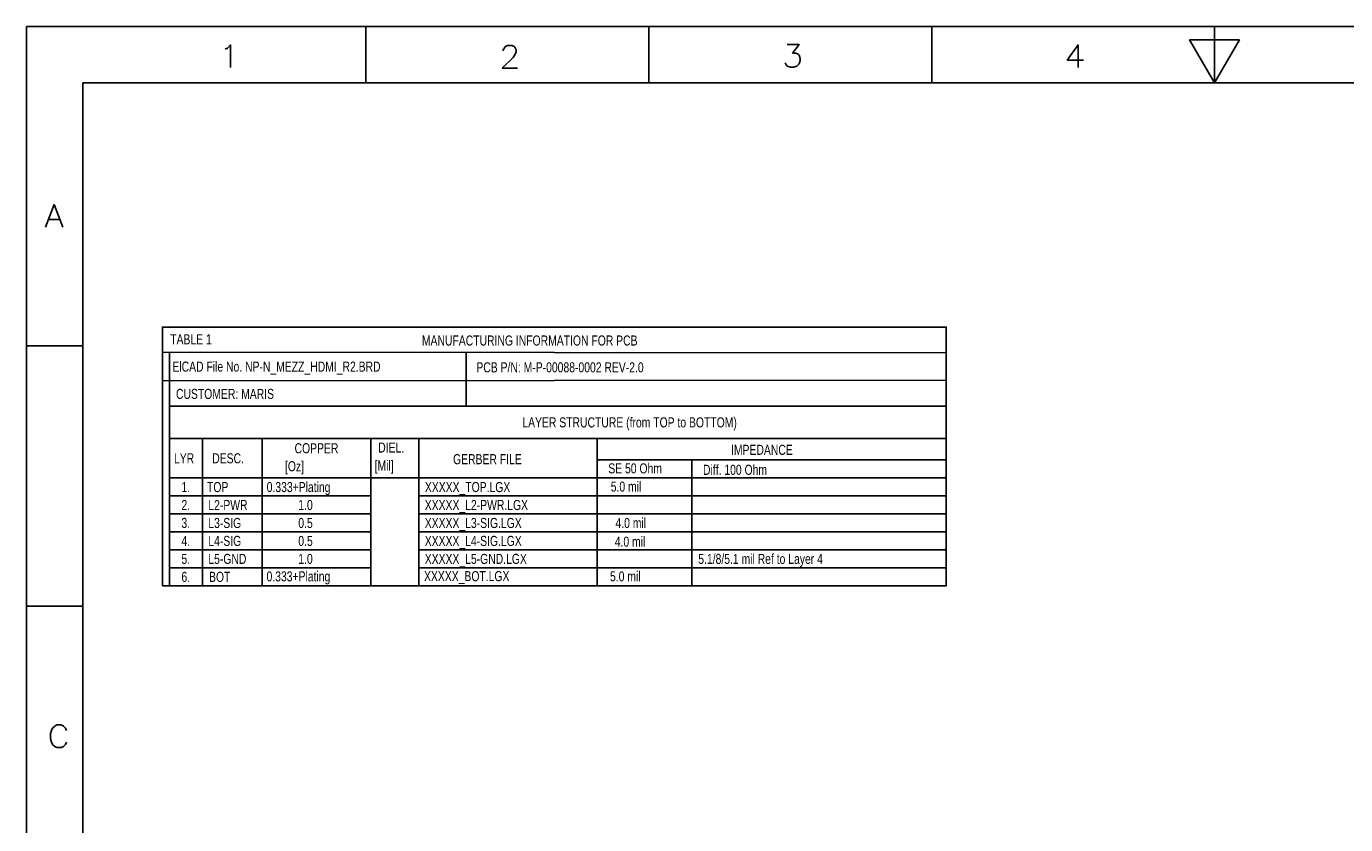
# Model space of a CAD drawing. Extents: x -43 to 377, y -50 to 247.
# Tile 9 of 10: x -43 to 190, y 106 to 247. Entities that reach past the tile are written whole.
import ezdxf

# ---------------------------------------------------------------- set-up
doc = ezdxf.new("R2010")
doc.units = 0
doc.layers.add('DRILL', color=30, linetype='CONTINUOUS')

msp = doc.modelspace()

# ---------------------------------------------------------------- linework, layer by layer
at = {"layer": 'DRILL'}
for points in [[(-42.7482, -50.1396), (-42.7482, 246.860314)], [(377.251722, 246.860314), (-42.7482, 246.860314)], [(17.25168, 236.860334), (17.25168, 246.860314)], [(67.251834, 236.860334), (67.251834, 246.860314)], [(117.251734, 236.860334), (117.251734, 246.860314)], [(167.251888, 236.860334), (167.251888, 246.860314)], [(-7.605268, 242.81384), (-7.224268, 243.00434), (-6.653022, 243.57584), (-6.653022, 239.575848)], [(41.544494, 242.52301), (41.544494, 242.71351), (41.73474, 243.09451), (41.92524, 243.28501), (42.30624, 243.47551), (43.06824, 243.47551), (43.44924, 243.28501), (43.63974, 243.09451), (43.829986, 242.71351), (43.829986, 242.33251), (43.63974, 241.951764), (43.25874, 241.380264), (41.353994, 239.475518), (44.020486, 239.475518)], [(91.721432, 243.658644), (93.816678, 243.658644), (92.673678, 242.134898), (93.245178, 242.134898), (93.626178, 241.944398), (93.816678, 241.753898), (94.007178, 241.182398), (94.007178, 240.801652), (93.816678, 240.230152), (93.435678, 239.849152), (92.864178, 239.658652), (92.292678, 239.658652), (91.721432, 239.849152), (91.530932, 240.039652), (91.340432, 240.420652)], [(143.127984, 239.575848), (143.127984, 243.57584), (141.223238, 240.909094), (144.080484, 240.909094)], [(367.251742, 236.860334), (-32.74822, 236.860334)], [(-32.74822, 236.860334), (-32.74822, -40.13962)], [(-39.362888, 211.360512), (-37.839142, 215.360504), (-36.315396, 211.360512)], [(-38.791388, 212.693758), (-36.886642, 212.693758)], [(-32.74822, 190.3603), (-42.7482, 190.3603)], [(-18.7198, 189.2554), (119.8372, 189.1284)], [(-17.4498, 189.2554), (-17.4498, 147.9804)], [(35.0012, 179.7304), (35.0012, 189.2554)], [(-18.7198, 184.1754), (119.8372, 184.3024)], [(-17.4498, 179.7304), (119.8372, 179.7304)], [(-17.4498, 174.0154), (119.8372, 174.0154)], [(-11.6078, 174.0154), (-11.6078, 147.9804)], [(-1.0668, 174.0154), (-1.0668, 147.9804)], [(18.1102, 174.0154), (18.1102, 147.9804)], [(26.6192, 174.0154), (26.6192, 147.9804)], [(58.1152, 174.0154), (58.1152, 147.9804)], [(58.1152, 170.2054), (119.8372, 170.2054)], [(74.8792, 170.2054), (74.8792, 147.9804)], [(-17.4498, 167.0304), (119.8372, 167.0304)], [(-17.4498, 163.8554), (18.1102, 163.8554)], [(26.6192, 163.8554), (119.8372, 163.8554)], [(-17.4498, 160.6804), (18.1102, 160.6804)], [(26.6192, 160.6804), (119.8372, 160.6804)], [(-17.4498, 157.5054), (18.1102, 157.5054)], [(26.6192, 157.5054), (119.8372, 157.5054)], [(-17.4498, 154.3304), (18.1102, 154.3304)], [(26.6192, 154.3304), (119.8372, 154.3304)], [(-17.4498, 151.1554), (18.1102, 151.1554)], [(26.6192, 151.1554), (119.8372, 151.1554)], [(-17.4498, 147.9804), (18.1102, 147.9804)], [(-32.74822, 144.360392), (-42.7482, 144.360392)], [(-35.631628, 120.312688), (-35.822128, 119.931942), (-36.203128, 119.550942), (-36.583874, 119.360442), (-37.345874, 119.360442), (-37.726874, 119.550942), (-38.107874, 119.931942), (-38.298374, 120.312688), (-38.48862, 120.884188), (-38.48862, 121.836688), (-38.298374, 122.407934), (-38.107874, 122.788934), (-37.726874, 123.169934), (-37.345874, 123.360434), (-36.583874, 123.360434), (-36.203128, 123.169934), (-35.822128, 122.788934), (-35.631628, 122.407934)]]:
    msp.add_lwpolyline(points, dxfattribs=at)
for points in [[(171.666408, 244.480334), (162.837368, 244.480334), (167.251888, 236.860334)], [(-32.74822, -40.13962), (-32.74822, 236.860334), (367.251742, 236.860334), (367.251742, -40.13962)], [(-18.7198, 147.9804), (119.8372, 147.9804), (119.8372, 193.7004), (-18.7198, 193.7004)]]:
    msp.add_lwpolyline(points, close=True, dxfattribs=at)

# ---------------------------------------------------------------- texts
at = {"layer": 'DRILL', "width": 0.771429}
for s, p in [('TABLE 1', (-17.3228, 190.6524)), ('MANUFACTURING INFORMATION FOR PCB', (27.1526, 190.440734)), ('ElCAD File No. NP-N_MEZZ_HDMI_R2.BRD', (-16.9418, 185.8264)), ('PCB P/N: M-P-00088-0002 REV-2.0', (36.7792, 185.6994)), ('CUSTOMER: MARIS', (-16.3068, 181.0004)), ('LAYER STRUCTURE (from TOP to BOTTOM)', (44.9072, 175.962734)), ('COPPER', (4.6482, 171.390734)), ('DIEL.', (19.431, 171.517734)), ('IMPEDANCE', (81.788, 171.111334)), ('LYR', (-16.6624, 169.612734)), ('DESC.', (-9.906, 169.612734)), ('[Mil]', (18.796, 168.342734)), ('GERBER FILE', (32.6644, 169.460334)), ('   [Oz]', (1.4224, 168.215734)), ('SE 50 Ohm', (60.0964, 167.834734)), ('Diff. 100 Ohm', (76.835, 167.580734)), ('1.', (-15.3416, 164.532734)), ('TOP', (-10.8204, 164.532734)), ('0.333+Plating', (-0.2794, 164.532734)), ('XXXXX_TOP.LGX', (27.686, 164.532734)), (' 5.0 mil', (60.0202, 164.6174)), ('2.', (-15.3416, 161.357734)), ('L2-PWR', (-10.5918, 161.357734)), ('1.0', (5.3086, 161.357734)), ('XXXXX_L2-PWR.LGX', (27.6606, 161.357734)), ('3.', (-15.3416, 158.182734)), ('L3-SIG', (-10.5918, 158.182734)), ('0.5', (5.3086, 158.182734)), ('XXXXX_L3-SIG.LGX', (27.6606, 158.182734)), ('4.0 mil', (61.3664, 158.182734)), ('4.', (-15.3416, 155.007734)), ('L4-SIG', (-10.5918, 155.007734)), ('0.5', (5.3086, 155.007734)), ('XXXXX_L4-SIG.LGX', (27.6606, 155.007734)), ('4.0 mil', (61.2394, 154.880734)), ('5.', (-15.3416, 151.832734)), ('L5-GND', (-10.5918, 151.832734)), ('1.0', (5.3086, 151.832734)), ('XXXXX_L5-GND.LGX', (27.6606, 151.832734)), ('5.1/8/5.1 mil Ref to Layer 4', (75.9968, 151.832734)), ('6.', (-15.3416, 148.657734)), ('BOT', (-10.4648, 148.657734)), ('0.333+Plating', (-0.3048, 148.7424)), ('XXXXX_BOT.LGX', (27.5336, 148.784734)), (' 5.0 mil', (59.8932, 148.7424))]:
    msp.add_text(s, height=1.778, dxfattribs=at).set_placement(p)

doc.saveas('drawing.dxf')
